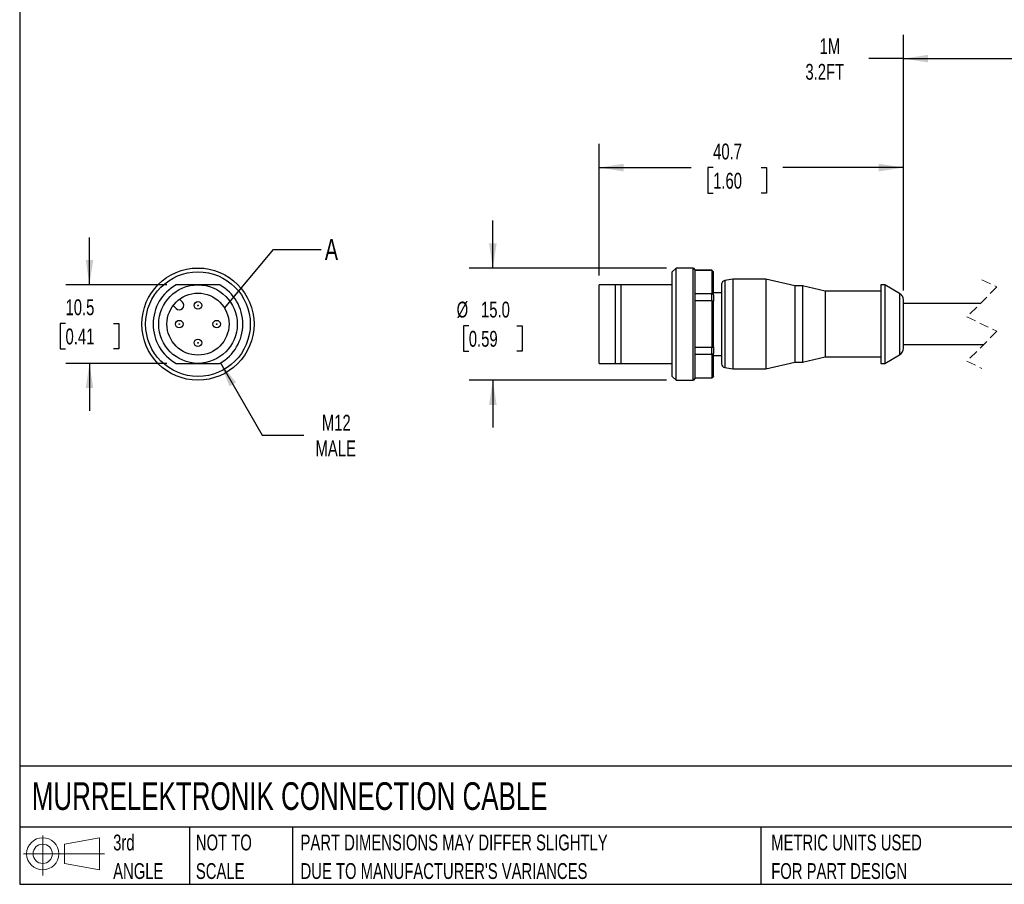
# Model space of a CAD drawing. Header units: millimetres. Extents: x 6 to 273, y 6 to 210.
# Tile 1 of 4: x 6 to 138, y 6 to 122. Entities that reach past the tile are written whole.
import ezdxf

# ---------------------------------------------------------------- set-up
doc = ezdxf.new("R2010")
doc.units = ezdxf.units.MM
doc.linetypes.add('SLD-Dashed', pattern=[1.905, 1.27, -0.635])
doc.linetypes.add('SLD-Solid', pattern=[0])
doc.layers.add('DIMENSIONS', color=140, linetype='SLD-Solid', lineweight=25)
doc.layers.add('TEXT', color=140, linetype='SLD-Solid', lineweight=25)
doc.layers.add('SLD-DEFPOINTS', color=7, linetype='Continuous')
doc.styles.add('SLDTEXTSTYLE0', font='TXT', dxfattribs={"width": 0.7})
doc.dimstyles.new('SLDDIMSTYLE0', dxfattribs={"dimtxt": 2.158008, "dimasz": 3.302, "dimexe": 0, "dimexo": 0.0625, "dimgap": 0.539502, "dimtad": 0, "dimtih": 1, "dimtoh": 1, "dimdec": 1, "dimrnd": 1e-09, "dimzin": 12, "dimdsep": 46, "dimtxsty": 'SLDTEXTSTYLE0', "dimsah": 1, "dimcen": 0, "dimadec": 0, "dimazin": 3, "dimtfac": 1, "dimtdec": 1, "dimtofl": 0, "dimtmove": 0, "dimatfit": 3, "dimfxl": 0, "dimfrac": 2, "dimtolj": 1, "dimtzin": 12, "dimarcsym": 0})
doc.dimstyles.new('SLDDIMSTYLE1', dxfattribs={"dimtxt": 2.158008, "dimasz": 3.302, "dimexe": 0, "dimexo": 0.0625, "dimgap": 0.539502, "dimtad": 0, "dimtih": 1, "dimtoh": 1, "dimdec": 1, "dimrnd": 1e-09, "dimzin": 12, "dimdsep": 46, "dimtxsty": 'SLDTEXTSTYLE0', "dimsah": 1, "dimcen": 0.09, "dimadec": 0, "dimazin": 3, "dimtfac": 1, "dimtdec": 1, "dimtmove": 0, "dimatfit": 0, "dimfxl": 0, "dimfrac": 2, "dimtolj": 1, "dimtzin": 12, "dimarcsym": 0})
doc.dimstyles.new('SLDDIMSTYLE2', dxfattribs={"dimtxt": 0.18, "dimasz": 3.302, "dimexe": 0, "dimexo": 0.0625, "dimgap": 0, "dimtad": 0, "dimtih": 1, "dimtoh": 1, "dimdec": 0, "dimrnd": 1e-09, "dimzin": 0, "dimdsep": 46, "dimtxsty": 'Standard', "dimblk1": 'NONE', "dimblk2": 'NONE', "dimsah": 1, "dimcen": 0.09, "dimadec": 0, "dimazin": 0, "dimtfac": 3.302, "dimtdec": 0, "dimtofl": 0, "dimtmove": 0, "dimatfit": 3, "dimldrblk": 'NONE', "dimfxl": 0, "dimfrac": 2, "dimtolj": 1, "dimtzin": 0, "dimarcsym": 0})
doc.dimstyles.new('SLDDIMSTYLE3', dxfattribs={"dimtxt": 2.158008, "dimasz": 3.302, "dimexe": 0, "dimexo": 0.0625, "dimgap": 0.539502, "dimtad": 0, "dimtih": 1, "dimtoh": 1, "dimdec": 1, "dimrnd": 1e-09, "dimzin": 4, "dimdsep": 46, "dimtxsty": 'SLDTEXTSTYLE0', "dimsah": 1, "dimcen": 0.09, "dimadec": 0, "dimazin": 1, "dimtfac": 1, "dimtdec": 1, "dimtmove": 0, "dimatfit": 0, "dimfxl": 0, "dimfrac": 2, "dimtolj": 1, "dimtzin": 12, "dimarcsym": 0})
doc.dimstyles.new('SLDDIMSTYLE5', dxfattribs={"dimtxt": 2.158008, "dimasz": 3.302, "dimexe": 0, "dimexo": 0.0625, "dimgap": 0.539502, "dimtad": 0, "dimtih": 1, "dimtoh": 1, "dimdec": 1, "dimrnd": 1e-09, "dimzin": 12, "dimdsep": 46, "dimtxsty": 'SLDTEXTSTYLE0', "dimsah": 1, "dimcen": 0.09, "dimadec": 0, "dimazin": 3, "dimtfac": 1, "dimtdec": 1, "dimtofl": 0, "dimtmove": 0, "dimatfit": 3, "dimfxl": 0, "dimfrac": 2, "dimtolj": 1, "dimtzin": 12, "dimarcsym": 0})

# ---------------------------------------------------------------- blocks, each defined once
blk = doc.blocks.new('Block11')
at = {"color": 7, "linetype": 'SLD-Solid', "lineweight": 18}
for p, q in [((2.59, 5.31), (2.59, 0)), ((5.48, 4.17), (10.18, 5.03)), ((5.48, 1.6), (5.48, 4.17)), ((10.18, 5.03), (10.18, 0.73)), ((0, 2.88), (10.87, 2.88)), ((5.48, 1.6), (10.18, 0.73))]:
    blk.add_line(p, q, dxfattribs=at)
for radius in [2.15, 1.29]:
    blk.add_circle((2.59, 2.88), radius, dxfattribs=at)
blk = doc.blocks.new('Block12')
at = {"layer": 'SLD-DEFPOINTS'}
blk.add_blockref('Block11', (0, 0), dxfattribs=at)
blk = doc.blocks.new('SW_NOTE_0_2')
at = {"layer": 'TEXT', "color": 0, "char_height": 2.1167, "attachment_point": 1, "style": 'SLDTEXTSTYLE0'}
for s, insert in [('PART DIMENSIONS MAY DIFFER SLIGHTLY', (0, 2.73)), ("DUE TO MANUFACTURER'S VARIANCES", (0, -1.09))]:
    blk.add_mtext(s, dxfattribs=dict(at, insert=insert))
blk = doc.blocks.new('SW_NOTE_0_3')
at = {"layer": 'TEXT', "color": 0, "char_height": 2.117, "attachment_point": 1, "style": 'SLDTEXTSTYLE0'}
for s, insert in [('NOT TO', (0, 2.73)), ('SCALE', (0, -1.09))]:
    blk.add_mtext(s, dxfattribs=dict(at, insert=insert))
blk = doc.blocks.new('SW_NOTE_0_4')
at = {"layer": 'TEXT', "color": 0, "char_height": 2.117, "attachment_point": 1, "style": 'SLDTEXTSTYLE0'}
for s, insert in [('3rd', (0, 2.73)), ('ANGLE', (0, -1.09))]:
    blk.add_mtext(s, dxfattribs=dict(at, insert=insert))
blk = doc.blocks.new('SW_NOTE_0_5')
at = {"layer": 'TEXT', "color": 0, "char_height": 2.1167, "attachment_point": 1, "style": 'SLDTEXTSTYLE0'}
for s, insert in [('METRIC UNITS USED', (0, 2.73)), ('FOR PART DESIGN', (0, -1.09))]:
    blk.add_mtext(s, dxfattribs=dict(at, insert=insert))
blk = doc.blocks.new('_D')
at = {"layer": 'DIMENSIONS'}
for p, q in [((33.19, 76.08), (38.77, 66.41)), ((38.77, 66.41), (44.33, 66.41))]:
    blk.add_line(p, q, dxfattribs=at)
blk.add_solid([(33.19, 76.08), (34.4, 72.96), (35.28, 73.47)], dxfattribs=at)
at = {"layer": 'DIMENSIONS', "char_height": 2.117, "attachment_point": 1, "style": 'SLDTEXTSTYLE0'}
for s, insert in [('M12', (46.76, 69.14)), ('MALE', (45.91, 65.71))]:
    blk.add_mtext(s, dxfattribs=dict(at, insert=insert))
blk = doc.blocks.new('_D_1')
at = {"layer": 'DIMENSIONS'}
for p, q in [((15.68, 86.52), (15.68, 92.87)), ((26.02, 86.52), (12.51, 86.52)), ((12.48, 81.37), (11.75, 81.37)), ((11.75, 81.37), (11.75, 77.94)), ((18.89, 81.37), (19.61, 81.37)), ((19.61, 81.37), (19.61, 77.94)), ((11.75, 77.94), (12.48, 77.94)), ((19.61, 77.94), (18.89, 77.94)), ((26.02, 76.02), (12.51, 76.02)), ((15.68, 76.02), (15.68, 69.67))]:
    blk.add_line(p, q, dxfattribs=at)
for points in [[(15.68, 86.52), (16.19, 89.83), (15.18, 89.83)], [(15.68, 76.02), (15.18, 72.72), (16.19, 72.72)]]:
    blk.add_solid(points, dxfattribs=at)
at = {"layer": 'DIMENSIONS', "char_height": 2.117, "attachment_point": 1, "style": 'SLDTEXTSTYLE0'}
for s, insert in [('10.5', (12.48, 84.58)), ('0.41', (12.48, 80.67))]:
    blk.add_mtext(s, dxfattribs=dict(at, insert=insert))
blk = doc.blocks.new('_None')
blk = doc.blocks.new('_D_2')
at = {"layer": 'DIMENSIONS'}
for p, q in [((69.62, 88.77), (69.62, 95.12)), ((92.85, 88.77), (66.44, 88.77)), ((66.41, 81.06), (65.69, 81.06)), ((65.69, 81.06), (65.69, 77.63)), ((72.82, 81.06), (73.55, 81.06)), ((73.55, 81.06), (73.55, 77.63)), ((65.69, 77.63), (66.41, 77.63)), ((73.55, 77.63), (72.82, 77.63)), ((92.85, 73.77), (66.44, 73.77)), ((69.62, 73.77), (69.62, 67.42))]:
    blk.add_line(p, q, dxfattribs=at)
for points in [[(69.62, 88.77), (70.13, 92.08), (69.11, 92.08)], [(69.62, 73.77), (69.11, 70.47), (70.13, 70.47)]]:
    blk.add_solid(points, dxfattribs=at)
at = {"layer": 'DIMENSIONS', "char_height": 2.117, "attachment_point": 1, "style": 'SLDTEXTSTYLE0'}
for s, insert in [('%%c', (64.78, 84.27)), ('15.0', (68.04, 84.27)), ('0.59', (66.41, 80.36))]:
    blk.add_mtext(s, dxfattribs=dict(at, insert=insert))
blk = doc.blocks.new('_D_4')
at = {"layer": 'DIMENSIONS'}
for p, q in [((83.82, 87.79), (83.82, 105.38)), ((124.52, 85.77), (124.52, 105.38)), ((83.82, 102.2), (96.15, 102.2)), ((99.08, 102.2), (98.35, 102.2)), ((98.35, 102.2), (98.35, 98.77)), ((105.49, 102.2), (106.22, 102.2)), ((106.22, 102.2), (106.22, 98.77)), ((124.52, 102.2), (108.42, 102.2)), ((98.35, 98.77), (99.08, 98.77)), ((106.22, 98.77), (105.49, 98.77))]:
    blk.add_line(p, q, dxfattribs=at)
for points in [[(83.82, 102.2), (87.12, 101.69), (87.12, 102.71)], [(124.52, 102.2), (121.22, 102.71), (121.22, 101.69)]]:
    blk.add_solid(points, dxfattribs=at)
at = {"layer": 'DIMENSIONS', "char_height": 2.117, "attachment_point": 1, "style": 'SLDTEXTSTYLE0'}
for s, insert in [('40.7', (99.08, 105.41)), ('1.60', (99.08, 101.5))]:
    blk.add_mtext(s, dxfattribs=dict(at, insert=insert))
blk = doc.blocks.new('_D_6')
at = {"layer": 'DIMENSIONS'}
for p, q in [((124.52, 85.77), (124.52, 119.95)), ((149.25, 85.89), (149.25, 119.95)), ((142.31, 115.36), (143.72, 118.18)), ((143.72, 118.18), (144.43, 116.77)), ((124.52, 116.77), (119.88, 116.77)), ((124.52, 116.77), (141.6, 116.77)), ((141.6, 116.77), (142.31, 115.36)), ((144.43, 116.77), (149.25, 116.77))]:
    blk.add_line(p, q, dxfattribs=at)
for points in [[(124.52, 116.77), (127.82, 116.27), (127.82, 117.28)], [(149.25, 116.77), (145.95, 117.28), (145.95, 116.27)]]:
    blk.add_solid(points, dxfattribs=at)
at = {"layer": 'DIMENSIONS', "char_height": 2.117, "attachment_point": 1, "style": 'SLDTEXTSTYLE0'}
for s, insert in [('1M', (113.32, 119.5)), ('3.2FT', (111.42, 116.07))]:
    blk.add_mtext(s, dxfattribs=dict(at, insert=insert))

msp = doc.modelspace()

# ---------------------------------------------------------------- linework, layer by layer
for p, q in [((94.12, 88.77), (93.62, 88.27)), ((93.62, 74.27), (93.62, 88.27)), ((96.42, 88.77), (94.12, 88.77)), ((94.12, 73.77), (94.12, 88.77)), ((96.42, 73.77), (96.42, 88.77)), ((96.62, 88.57), (96.62, 81.27)), ((98.92, 88.47), (96.62, 88.47)), ((98.92, 88.45), (96.62, 88.45)), ((99.12, 88.27), (98.92, 88.47)), ((98.92, 88.45), (98.92, 88.47)), ((98.92, 88.45), (98.92, 85.35)), ((99.12, 88.27), (99.12, 88.25)), ((99.12, 85.2), (99.12, 88.25)), ((101.72, 87.27), (100.63, 87.08)), ((100.63, 87.08), (100.63, 75.46)), ((106.12, 87.27), (101.72, 87.27)), ((101.72, 87.27), (101.72, 75.27)), ((110.02, 86.37), (106.12, 87.27)), ((106.12, 87.27), (106.12, 75.27)), ((86.02, 86.52), (83.82, 86.52)), ((83.82, 76.02), (83.82, 86.52)), ((86.02, 76.02), (86.02, 86.52)), ((86.77, 86.52), (86.02, 86.52)), ((86.77, 76.02), (86.77, 86.52)), ((93.62, 86.52), (86.77, 86.52)), ((100.22, 86.59), (100.22, 75.96)), ((111.02, 86.37), (110.02, 86.37)), ((110.02, 86.37), (110.02, 76.17)), ((114.05, 85.67), (111.02, 86.37)), ((111.02, 86.37), (111.02, 76.17)), ((121.52, 85.67), (114.05, 85.67)), ((114.05, 85.67), (114.05, 76.87)), ((122.02, 86.52), (121.52, 86.52)), ((121.52, 86.52), (121.52, 76.02)), ((124.02, 85.37), (122.02, 86.52)), ((122.02, 86.52), (122.02, 76.02)), ((27.71, 84.6), (28.1, 84.21)), ((96.62, 85.35), (98.92, 85.35)), ((98.92, 84.37), (96.62, 84.37)), ((98.92, 84.37), (98.92, 85.35)), ((98.92, 84.37), (98.92, 78.18)), ((100.22, 85.47), (99.12, 85.47)), ((99.12, 85.2), (99.12, 84.32)), ((99.12, 78.22), (99.12, 84.32)), ((124.02, 85.37), (124.02, 77.18)), ((124.52, 78.04), (124.52, 84.5)), ((27.26, 83.36), (26.86, 83.75)), ((134.8, 84.02), (124.52, 84.02)), ((96.62, 81.27), (96.62, 73.97)), ((96.62, 78.18), (98.92, 78.18)), ((98.92, 77.19), (98.92, 78.18)), ((99.12, 78.22), (99.12, 77.34)), ((124.52, 78.52), (135.23, 78.52)), ((98.92, 77.19), (96.62, 77.19)), ((98.92, 77.19), (98.92, 74.1)), ((99.12, 74.29), (99.12, 77.34)), ((99.12, 77.07), (100.22, 77.07)), ((111.02, 76.17), (114.05, 76.87)), ((114.05, 76.87), (121.52, 76.87)), ((122.02, 76.02), (124.02, 77.18)), ((83.82, 76.02), (86.02, 76.02)), ((86.02, 76.02), (86.77, 76.02)), ((86.77, 76.02), (93.62, 76.02)), ((100.63, 75.46), (101.72, 75.27)), ((101.72, 75.27), (106.12, 75.27)), ((106.12, 75.27), (110.02, 76.17)), ((110.02, 76.17), (111.02, 76.17)), ((121.52, 76.02), (122.02, 76.02)), ((93.62, 74.27), (94.12, 73.77)), ((94.12, 73.77), (96.42, 73.77)), ((96.62, 74.1), (98.92, 74.1)), ((96.62, 74.07), (98.92, 74.07)), ((98.92, 74.07), (99.12, 74.27)), ((98.92, 74.07), (98.92, 74.1)), ((99.12, 74.29), (99.12, 74.27))]:
    msp.add_line(p, q)
at = {"color": 7, "linetype": 'SLD-Dashed', "lineweight": 18}
for p, q in [((135.02, 87.2), (137.02, 86.24)), ((137.02, 86.24), (133.02, 82.24)), ((133.02, 82.24), (137.02, 80.31)), ((137.02, 80.31), (133.02, 76.31)), ((133.02, 76.31), (135.02, 75.35))]:
    msp.add_line(p, q, dxfattribs=at)
for centre, radius in [((30.19, 81.27), 7.5), ((30.19, 81.27), 7), ((30.19, 81.27), 5.25), ((30.19, 81.27), 4.15), ((30.19, 83.77), 0.5), ((30.19, 83.77), 0.05), ((27.69, 81.27), 0.5), ((32.69, 81.27), 0.5), ((27.69, 81.27), 0.05), ((32.69, 81.27), 0.05), ((30.19, 78.77), 0.5), ((30.19, 78.77), 0.05)]:
    msp.add_circle(centre, radius)
for centre, radius, start, end in [((96.42, 88.57), 0.2, 0.0007, 89.9993), ((100.72, 86.59), 0.5, 99.9995, 180), ((30.19, 81.27), 6, 118.955, 241.045), ((30.19, 81.27), 6, 298.955, 61.045), ((123.52, 84.5), 1, 0, 59.9999), ((27.68, 83.78), 0.6, 225, 45), ((123.52, 78.04), 1, 300.0001, 360), ((100.72, 75.96), 0.5, 180, 260.0005), ((96.42, 73.97), 0.2, 270.0007, 359.9993)]:
    msp.add_arc(centre, radius, start, end)
for points, knots in [([(99.12, 88.25), (99.08, 88.29), (99.02, 88.36), (98.95, 88.42), (98.92, 88.45)], [0, 0, 0, 0, 0.558272, 1, 1, 1, 1]), ([(30.19, 86.52), (29.72, 86.52), (29.26, 86.52), (28.31, 86.52), (27.82, 86.52), (27.29, 86.52)], [0, 0, 0, 0, 0.5, 0.5, 1, 1, 1, 1]), ([(33.09, 86.52), (32.56, 86.52), (32.07, 86.52), (31.12, 86.52), (30.66, 86.52), (30.19, 86.52)], [0, 0, 0, 0, 0.5, 0.5, 1, 1, 1, 1]), ([(98.92, 85.35), (98.96, 85.33), (99.02, 85.28), (99.09, 85.23), (99.12, 85.2)], [0, 0, 0, 0, 0.561929, 1, 1, 1, 1]), ([(99.12, 84.32), (99.08, 84.33), (99.02, 84.35), (98.95, 84.36), (98.92, 84.37)], [0, 0, 0, 0, 0.558252, 1, 1, 1, 1]), ([(98.92, 78.18), (98.96, 78.18), (99.02, 78.2), (99.09, 78.22), (99.12, 78.22)], [0, 0, 0, 0, 0.56174, 1, 1, 1, 1]), ([(99.12, 77.34), (99.08, 77.31), (99.02, 77.26), (98.95, 77.21), (98.92, 77.19)], [0, 0, 0, 0, 0.558065, 1, 1, 1, 1]), ([(27.29, 76.02), (27.82, 76.02), (28.31, 76.02), (29.26, 76.02), (29.72, 76.02), (30.19, 76.02)], [0, 0, 0, 0, 0.5, 0.5, 1, 1, 1, 1]), ([(30.19, 76.02), (30.66, 76.02), (31.12, 76.02), (32.07, 76.02), (32.56, 76.02), (33.09, 76.02)], [0, 0, 0, 0, 0.5, 0.5, 1, 1, 1, 1]), ([(98.92, 74.1), (98.96, 74.13), (99.02, 74.2), (99.09, 74.26), (99.12, 74.29)], [0, 0, 0, 0, 0.561723, 1, 1, 1, 1])]:
    msp.add_open_spline(points, degree=3, knots=knots)
at = {"layer": 'TEXT'}
for p, q in [((6.35, 209.55), (6.35, 6.35)), ((273.05, 22.13), (6.35, 22.13)), ((273.05, 13.97), (6.35, 13.97)), ((29.04, 13.97), (29.04, 6.35)), ((42.84, 13.97), (42.84, 6.35)), ((105.48, 13.97), (105.48, 6.35)), ((6.35, 6.35), (273.05, 6.35))]:
    msp.add_line(p, q, dxfattribs=at)
msp.add_circle((30.19, 81.27), 4.15, dxfattribs=at)

# ---------------------------------------------------------------- block references
at = {"layer": 'SLD-DEFPOINTS'}
msp.add_blockref('Block12', (6.84, 7.55), dxfattribs=at)
at = {"layer": 'TEXT'}
for name, p in [('SW_NOTE_0_4', (18.85, 10.27)), ('SW_NOTE_0_3', (29.91, 10.27)), ('SW_NOTE_0_2', (43.91, 10.27)), ('SW_NOTE_0_5', (106.85, 10.27))]:
    msp.add_blockref(name, p, dxfattribs=at)

# ---------------------------------------------------------------- texts
at = {"layer": 'TEXT', "attachment_point": 1, "style": 'SLDTEXTSTYLE0'}
for s, insert, char_height in [('A', (47.16, 92.65), 2.82), ('MURRELEKTRONIK CONNECTION CABLE', (7.97, 20), 3.7042)]:
    msp.add_mtext(s, dxfattribs=dict(at, insert=insert, char_height=char_height))

# ---------------------------------------------------------------- dimensions: what is measured, and where the dimension line sits
at = {"layer": 'DIMENSIONS'}
dim = msp.add_linear_dim(base=(149.25, 116.77), p1=(124.52, 84.5), p2=(149.25, 84.62), text='1M\\P3.2FT', dimstyle='SLDDIMSTYLE5', dxfattribs=at)
dim.commit()
dim.dimension.update_dxf_attribs({"geometry": '_D_6', "text_midpoint": (115.41, 116.77), "dimtype": 160})
dim = msp.add_linear_dim(base=(124.52, 102.2), p1=(83.82, 86.52), p2=(124.52, 84.5), dimstyle='SLDDIMSTYLE5', dxfattribs=at)
dim.commit()
dim.dimension.update_dxf_attribs({"geometry": '_D_4', "text_midpoint": (102.29, 102.2), "dimtype": 160})
dim = msp.add_linear_dim(base=(69.62, 88.77), p1=(94.12, 73.77), p2=(94.12, 88.77), angle=90, text='%%c<>', dimstyle='SLDDIMSTYLE3', dxfattribs=at)
dim.commit()
dim.dimension.update_dxf_attribs({"geometry": '_D_2', "text_midpoint": (69.62, 81.06), "dimtype": 160})
dim = msp.add_linear_dim(base=(15.68, 76.02), p1=(27.29, 86.52), p2=(27.29, 76.02), angle=90, dimstyle='SLDDIMSTYLE1', dxfattribs=at)
dim.commit()
dim.dimension.update_dxf_attribs({"geometry": '_D_1', "text_midpoint": (15.68, 81.37), "dimtype": 160})
dim = msp.add_radius_dim(center=(30.19, 81.27), mpoint=(33.19, 76.08), text='M12\\PMALE', dimstyle='SLDDIMSTYLE0', override={"dimpost": '<>'}, dxfattribs=at)
dim.commit()
dim.dimension.update_dxf_attribs({"geometry": '_D', "text_midpoint": (49.74, 66.41), "dimtype": 164})

# ---------------------------------------------------------------- leaders
at = {"layer": 'TEXT', "has_arrowhead": 0}
msp.add_leader([(33.74, 83.42), (40.31, 91.24), (46.66, 91.24)], dimstyle='SLDDIMSTYLE2', dxfattribs=at)

doc.saveas('drawing.dxf')
